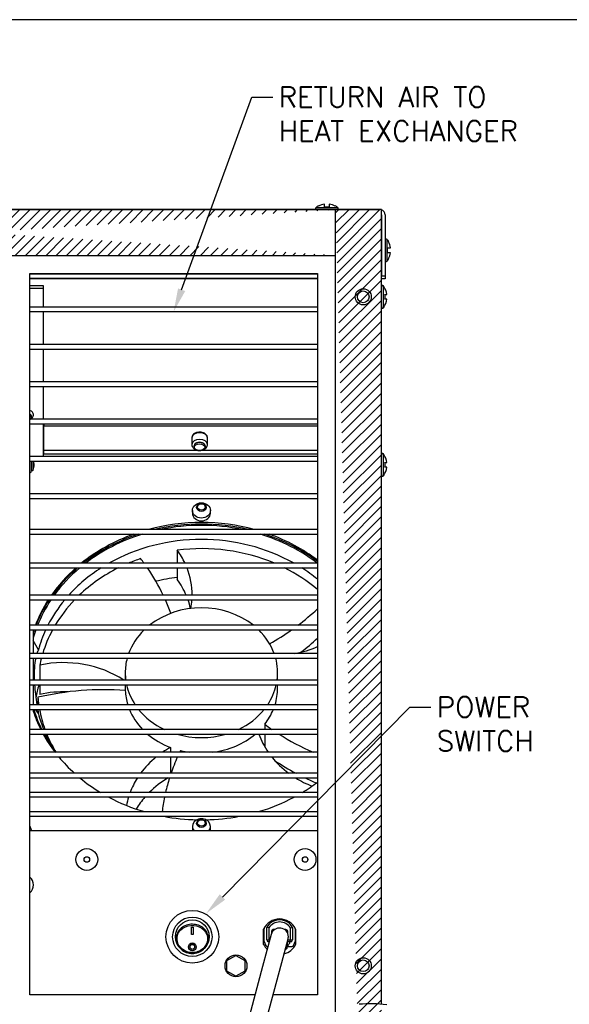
# Model space of a CAD drawing. Extents: x 897.4 to 969.3, y -8.5 to 32.8.
# Tile 3 of 4: x 935 to 944.5, y 15.9 to 32.8. Entities that reach past the tile are written whole.
import ezdxf
from ezdxf import colors
from ezdxf.entities.mleader import LeaderData, LeaderLine
from ezdxf.math import Vec2, Vec3

# ---------------------------------------------------------------- set-up
doc = ezdxf.new("R2010")
doc.units = 0
doc.header["$LTSCALE"] = 4
doc.header["$MEASUREMENT"] = 0
doc.layers.get('0').update_dxf_attribs({"linetype": 'CONTINUOUS'})
doc.layers.get('DEFPOINTS').update_dxf_attribs({"linetype": 'CONTINUOUS'})
for name, color, linetype in [('DIMENSIONS', 140, 'CONTINUOUS'), ('Hatch', 140, 'CONTINUOUS'), ('TEXT', 140, 'CONTINUOUS')]:
    doc.layers.add(name, color=color, linetype=linetype)
doc.styles.get("Standard").update_dxf_attribs({"font": 'romans.shx'})
pattern_1 = [(45, (895.2139732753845, -0.8951581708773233), (-0.08838834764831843, 0.08838834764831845), [])]

msp = doc.modelspace()

# ---------------------------------------------------------------- hatches: boundary and pattern name
at = {"layer": 'Hatch'}
h = msp.add_hatch(dxfattribs=at)
h.set_pattern_fill('ANSI31', color=256)
h.set_pattern_definition(pattern_1)
edge = h.paths.add_edge_path()
edge.add_line((928.1748520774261, 29.57122456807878), (940.475052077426, 29.57122456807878))
edge.add_line((940.475052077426, 28.78382456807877), (940.475052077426, 29.57094615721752))
edge.add_line((928.174852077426, 28.78382456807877), (940.4750520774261, 28.78382456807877))
edge.add_line((928.1748520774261, 29.57121669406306), (928.1748520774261, 28.78382456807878))
h = msp.add_hatch(dxfattribs=at)
h.set_pattern_fill('ANSI31', color=256)
h.set_pattern_definition(pattern_1)
edge = h.paths.add_edge_path()
edge.add_line((940.475052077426, 29.57122456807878), (941.262452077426, 29.57121669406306))
edge.add_line((941.262452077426, 15.60888867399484), (941.262452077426, 29.57121669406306))
edge.add_line((940.475052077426, 1.358616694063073), (940.475052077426, 28.78382456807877))
edge.add_line((940.475052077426, 28.78382456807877), (940.475052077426, 29.57094615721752))
edge.add_line((941.262452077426, 0.5712166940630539), (941.262452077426, 15.60888867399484))
edge.add_line((940.475052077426, 0.5712166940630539), (941.262452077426, 0.5712166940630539))
edge.add_line((940.475052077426, 0.5712166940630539), (940.475052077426, 1.358616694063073))

# ---------------------------------------------------------------- linework, layer by layer
for p, q in [((940.1808866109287, 29.63158205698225), (940.1808866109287, 29.634801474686)), ((940.2836376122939, 29.6112245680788), (940.2836376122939, 29.66554031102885)), ((940.3662665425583, 29.66554031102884), (940.3662665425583, 29.61122456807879)), ((940.4690175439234, 29.63158205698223), (940.4690175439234, 29.63480147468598)), ((941.262452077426, 29.57121669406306), (927.387452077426, 29.57121669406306)), ((927.4174599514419, 29.57122456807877), (941.2324442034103, 29.57122456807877)), ((940.1383563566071, 29.60698615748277), (940.511547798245, 29.60698615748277)), ((940.3662665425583, 29.6112245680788), (940.2836376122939, 29.6112245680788)), ((940.475052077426, 28.78382456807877), (940.475052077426, 29.57094615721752)), ((941.262452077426, 15.90987031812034), (941.262452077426, 29.57121669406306)), ((941.2634442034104, 29.47821669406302), (941.2634442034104, 28.43022456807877)), ((941.3254520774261, 29.47821669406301), (941.3254520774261, 28.43022456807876)), ((941.2634442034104, 28.96621669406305), (941.262452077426, 28.96621669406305)), ((941.36121366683, 28.68462097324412), (941.36121366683, 29.05781241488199)), ((941.3858095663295, 29.01528216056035), (941.3890289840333, 29.01528216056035)), ((928.174852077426, 28.78382456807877), (940.4750520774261, 28.78382456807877)), ((940.475052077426, 1.358616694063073), (940.475052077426, 28.78382456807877)), ((941.2634442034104, 28.94066669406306), (941.262452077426, 28.94066669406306)), ((941.2634442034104, 28.80176669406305), (941.262452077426, 28.80176669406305)), ((941.262452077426, 28.77621669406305), (941.2634442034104, 28.77621669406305)), ((941.3654520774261, 28.82990222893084), (941.3654520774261, 28.91253115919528)), ((941.3654520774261, 28.91253115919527), (941.4197678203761, 28.91253115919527)), ((941.4197678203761, 28.82990222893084), (941.3654520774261, 28.82990222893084)), ((941.3858095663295, 28.72715122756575), (941.3890289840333, 28.72715122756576)), ((935.222452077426, 28.47121669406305), (940.1624520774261, 28.47121669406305)), ((935.222452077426, 16.07121669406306), (935.222452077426, 28.47121669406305)), ((940.1624520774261, 28.45921669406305), (935.222452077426, 28.45921669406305)), ((940.1624520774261, 28.47121669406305), (940.1624520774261, 16.07121669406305)), ((935.222452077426, 28.39392240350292), (940.1624520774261, 28.39392240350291)), ((935.222452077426, 28.38666978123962), (940.1624520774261, 28.38666978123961)), ((941.2634442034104, 28.43022456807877), (941.3254520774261, 28.43022456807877)), ((941.2634442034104, 28.38322456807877), (941.2634442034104, 28.43022456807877)), ((941.3254520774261, 28.38322456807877), (941.2634442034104, 28.38322456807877)), ((941.3254520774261, 28.43022456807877), (941.3254520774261, 28.38322456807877)), ((935.222452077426, 28.26536488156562), (935.4504599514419, 28.26536488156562)), ((935.222452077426, 28.21786409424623), (935.4504599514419, 28.21786409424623)), ((935.4504599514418, 28.26536488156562), (935.4504599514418, 28.21786409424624)), ((935.4504599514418, 28.21786409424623), (935.4504599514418, 27.89721669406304)), ((941.2982136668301, 27.8846209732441), (941.2982136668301, 28.25781241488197)), ((941.3024520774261, 28.24747819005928), (941.3024520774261, 28.25225536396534)), ((941.3228095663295, 28.11253115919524), (941.3567678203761, 28.11253115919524)), ((941.3567678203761, 28.02990222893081), (941.3228095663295, 28.02990222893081)), ((935.222452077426, 27.89721669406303), (940.1624520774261, 27.89721669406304)), ((935.222452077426, 27.81721669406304), (940.1624520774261, 27.81721669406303)), ((935.4504599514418, 27.81721669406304), (935.4504599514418, 27.25421669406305)), ((941.3024520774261, 27.89495519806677), (941.3024520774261, 27.89017802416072)), ((940.1624520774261, 27.25421669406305), (935.222452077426, 27.25421669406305)), ((935.222452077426, 27.17421669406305), (940.1624520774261, 27.17421669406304)), ((935.4504599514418, 27.17421669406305), (935.4504599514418, 26.61121669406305)), ((940.1624520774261, 26.61121669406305), (935.222452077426, 26.61121669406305)), ((935.222452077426, 26.53121669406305), (940.1624520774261, 26.53121669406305)), ((935.4504599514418, 26.53121669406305), (935.4504599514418, 25.96821669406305)), ((940.1624520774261, 25.96821669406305), (935.222452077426, 25.96821669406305)), ((935.222452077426, 25.88821669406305), (940.1624520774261, 25.88821669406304)), ((935.4504599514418, 25.88821669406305), (935.4504599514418, 25.32521669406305)), ((935.4604599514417, 25.88821669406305), (935.4604599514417, 25.85458413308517)), ((935.4604599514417, 25.85458413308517), (940.1624520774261, 25.85458413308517)), ((935.4604599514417, 25.43612202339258), (935.4604599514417, 25.85458413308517)), ((938.0034442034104, 25.64696769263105), (938.0034442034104, 25.53199377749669)), ((938.2734442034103, 25.53199377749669), (938.2734442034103, 25.64696769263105)), ((935.4604599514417, 25.43612202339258), (938.0941168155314, 25.43612202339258)), ((935.4604599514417, 25.37139613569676), (935.4604599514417, 25.43612202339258)), ((938.1839913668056, 25.43612202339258), (940.1624520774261, 25.43612202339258)), ((940.1624520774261, 25.32521669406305), (935.222452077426, 25.32521669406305)), ((935.222452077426, 25.24521669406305), (940.1624520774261, 25.24521669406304)), ((935.2504599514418, 25.0780305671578), (935.2504599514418, 25.24521669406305)), ((935.2797146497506, 25.09336113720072), (935.2797146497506, 25.24521669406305)), ((935.4504599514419, 25.37139613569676), (935.4604599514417, 25.37139613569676)), ((935.4604599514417, 25.37139613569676), (940.1624520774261, 25.37139613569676)), ((941.2982136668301, 24.99643484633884), (941.2982136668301, 25.36962628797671)), ((941.2982136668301, 24.99643484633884), (941.2982136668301, 25.36962628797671)), ((941.3024520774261, 25.35929206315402), (941.3024520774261, 25.36406923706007)), ((941.3024520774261, 25.35929206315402), (941.3024520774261, 25.36406923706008)), ((941.3228095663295, 25.22434503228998), (941.3567678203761, 25.22434503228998)), ((941.3228095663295, 25.22434503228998), (941.3567678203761, 25.22434503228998)), ((941.3567678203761, 25.14171610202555), (941.3228095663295, 25.14171610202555)), ((941.3567678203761, 25.14171610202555), (941.3228095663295, 25.14171610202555)), ((941.3024520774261, 25.00676907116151), (941.3024520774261, 25.00199189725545)), ((941.3024520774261, 25.00676907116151), (941.3024520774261, 25.00199189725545)), ((940.1624520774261, 24.68221669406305), (935.222452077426, 24.68221669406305)), ((935.222452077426, 24.60221669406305), (940.1624520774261, 24.60221669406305)), ((938.0144442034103, 24.39922627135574), (938.0144442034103, 24.35206088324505)), ((938.3244442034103, 24.35206088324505), (938.3244442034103, 24.39922627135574)), ((940.1624520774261, 24.07121669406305), (935.222452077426, 24.07121669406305)), ((935.222452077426, 23.99121669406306), (940.1624520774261, 23.99121669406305)), ((937.7541572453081, 23.71587495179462), (937.7541572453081, 23.49121669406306)), ((940.1624520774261, 23.49121669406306), (935.222452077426, 23.49121669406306)), ((935.222452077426, 23.41121669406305), (940.1624520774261, 23.41121669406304)), ((937.7541572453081, 23.41121669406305), (937.7541572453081, 23.21277747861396)), ((940.1624520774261, 22.94221669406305), (935.222452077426, 22.94221669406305)), ((935.222452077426, 22.86221669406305), (940.1624520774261, 22.86221669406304)), ((940.1624520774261, 22.42421669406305), (935.222452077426, 22.42421669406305)), ((935.222452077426, 22.34421669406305), (940.1624520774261, 22.34421669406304)), ((935.2794442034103, 22.32160634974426), (935.2794442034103, 21.93821669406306)), ((935.3690892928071, 22.00327098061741), (935.2794442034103, 22.16554298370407)), ((940.1624520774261, 21.93821669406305), (935.222452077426, 21.93821669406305)), ((935.222452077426, 21.85821669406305), (940.1624520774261, 21.85821669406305)), ((935.2794442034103, 21.85821669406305), (935.2794442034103, 21.48321669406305)), ((935.3932211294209, 21.74102350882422), (935.3932211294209, 21.48321669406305)), ((936.8602008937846, 21.60986593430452), (936.8602008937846, 21.48321669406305)), ((939.478687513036, 21.48321669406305), (939.478687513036, 21.60986593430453)), ((940.1624520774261, 21.48321669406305), (935.222452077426, 21.48321669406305)), ((935.222452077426, 21.40321669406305), (940.1624520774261, 21.40321669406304)), ((935.2794442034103, 21.40321669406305), (935.2794442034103, 21.05921669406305)), ((935.3932211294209, 21.40321669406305), (935.3932211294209, 21.23792603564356)), ((936.8602008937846, 21.40321669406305), (936.8602008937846, 21.30303550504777)), ((939.478687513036, 21.34465862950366), (939.478687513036, 21.40321669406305)), ((935.3605792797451, 21.18696828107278), (935.3605792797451, 21.05921669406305)), ((940.1624520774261, 21.05921669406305), (935.222452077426, 21.05921669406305)), ((935.222452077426, 20.97921669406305), (940.1624520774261, 20.97921669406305)), ((935.2794442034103, 20.97921669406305), (935.2794442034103, 20.95053150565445)), ((935.3146103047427, 20.97921669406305), (935.3690892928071, 20.90202496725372)), ((935.3605792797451, 20.97921669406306), (935.3605792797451, 20.94815054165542)), ((939.2566769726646, 20.72343134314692), (939.2566769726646, 20.63521669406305)), ((940.1624520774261, 20.63521669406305), (935.222452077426, 20.63521669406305)), ((935.222452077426, 20.55521669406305), (940.1624520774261, 20.55521669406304)), ((939.2566769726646, 20.55521669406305), (939.2566769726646, 20.3390029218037)), ((937.6369269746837, 20.32600226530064), (937.6369269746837, 20.24221669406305)), ((940.1624520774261, 20.24221669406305), (935.222452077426, 20.24221669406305)), ((935.222452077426, 20.16221669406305), (940.1624520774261, 20.16221669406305)), ((937.6369269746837, 20.16221669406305), (937.6369269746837, 19.91199496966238)), ((940.1624520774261, 19.88121669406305), (935.222452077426, 19.88121669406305)), ((937.6369269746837, 19.91199496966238), (937.6369269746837, 19.88121669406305)), ((935.222452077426, 19.80121669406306), (940.1624520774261, 19.80121669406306)), ((940.1624520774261, 19.55121669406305), (935.222452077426, 19.55121669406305)), ((940.1624520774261, 19.47121669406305), (935.222452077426, 19.47121669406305)), ((935.222452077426, 19.22121669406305), (940.1624520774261, 19.22121669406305)), ((935.222452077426, 19.14121669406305), (940.1624520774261, 19.14121669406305)), ((935.2548146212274, 18.89121669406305), (935.222452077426, 18.98013205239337)), ((938.0144442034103, 18.96724236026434), (938.0144442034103, 18.92007697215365)), ((938.3244442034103, 18.92007697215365), (938.3244442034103, 18.96724236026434)), ((940.1624520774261, 18.89121669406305), (935.222452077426, 18.89121669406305)), ((938.0004520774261, 17.23365910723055), (938.0254520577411, 17.23365910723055)), ((938.0004520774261, 17.10847155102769), (938.0004520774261, 17.23365910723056)), ((938.025452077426, 17.11159977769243), (938.0004520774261, 17.11159977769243)), ((938.025452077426, 17.10847155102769), (938.0004520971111, 17.10847155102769)), ((938.025452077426, 17.23365910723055), (938.025452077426, 17.10847155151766)), ((939.368076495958, 17.11008912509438), (939.2199534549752, 16.55804205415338)), ((939.237952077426, 16.93930763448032), (939.237952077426, 17.20312575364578)), ((939.238952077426, 17.19421669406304), (939.238952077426, 17.01165573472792)), ((939.3293491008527, 17.22163595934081), (939.2929520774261, 17.23145948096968)), ((939.2929520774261, 17.01521669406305), (939.2929520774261, 17.23145948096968)), ((939.3293491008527, 17.22163595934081), (939.3293491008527, 17.01521669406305)), ((939.3739520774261, 17.16421669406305), (939.3739520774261, 17.1275993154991)), ((939.3979520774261, 17.18840478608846), (939.3979520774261, 17.16752349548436)), ((939.4270975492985, 17.19421669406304), (939.4039520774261, 17.19421669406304)), ((939.621952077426, 17.19421669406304), (939.5988066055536, 17.19421669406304)), ((939.627952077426, 17.16752349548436), (939.627952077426, 17.18840478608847)), ((939.651952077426, 17.1275993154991), (939.651952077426, 17.16421669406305)), ((939.6975550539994, 17.22163595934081), (939.733952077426, 17.23145948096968)), ((939.6975550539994, 17.01521669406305), (939.6975550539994, 17.22163595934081)), ((939.733952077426, 17.23145948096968), (939.733952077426, 17.01521669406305)), ((939.786952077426, 17.01165573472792), (939.786952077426, 17.19421669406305)), ((939.7879520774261, 17.20312575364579), (939.7879520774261, 16.93930763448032)), ((939.2415944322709, 16.99934479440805), (939.27599200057, 16.92290575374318)), ((939.2929520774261, 17.01521669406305), (939.3293491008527, 17.01521669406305)), ((939.3345712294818, 16.98521669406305), (939.3229520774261, 16.98521669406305)), ((939.3293491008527, 17.01521669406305), (939.3426207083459, 17.01521669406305)), ((939.5097046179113, 16.48029719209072), (939.6578276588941, 17.03234426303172)), ((939.6454520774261, 16.98622109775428), (939.6454520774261, 16.91123622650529)), ((939.651952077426, 16.98521669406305), (939.651952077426, 17.01044626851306)), ((939.6765488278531, 16.98521669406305), (939.651952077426, 16.98521669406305)), ((939.6532320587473, 17.01521669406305), (939.6975550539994, 17.01521669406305)), ((939.703952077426, 16.98521669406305), (939.6765488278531, 16.98521669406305)), ((939.680452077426, 16.98521669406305), (939.680452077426, 16.95408943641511)), ((939.6975550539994, 17.01521669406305), (939.733952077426, 17.01521669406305)), ((939.7499121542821, 16.92290575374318), (939.7843097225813, 16.99934479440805)), ((939.3033496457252, 16.90521669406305), (939.313105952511, 16.90521669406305)), ((939.622416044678, 16.90036697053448), (939.6316362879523, 16.88597615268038)), ((939.6253324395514, 16.91123622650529), (939.6454520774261, 16.91123622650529)), ((939.6454520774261, 16.88793071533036), (939.6454520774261, 16.91123622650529)), ((939.651952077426, 16.92136995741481), (939.651952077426, 16.90521669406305)), ((939.651952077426, 16.90521669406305), (939.7225545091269, 16.90521669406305)), ((938.607952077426, 16.66070598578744), (938.7629520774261, 16.75019527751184)), ((938.607952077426, 16.48172740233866), (938.607952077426, 16.66070598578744)), ((938.762952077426, 16.75019527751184), (938.9179520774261, 16.66070598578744)), ((938.9179520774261, 16.66070598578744), (938.9179520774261, 16.48172740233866)), ((939.2199534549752, 16.55804205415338), (938.5211514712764, 13.95364245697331)), ((938.762952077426, 16.39223811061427), (938.607952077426, 16.48172740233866)), ((938.9179520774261, 16.48172740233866), (938.762952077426, 16.39223811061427)), ((939.1269654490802, 15.05384769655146), (939.5097046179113, 16.48029719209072)), ((939.0893304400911, 16.07121669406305), (935.222452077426, 16.07121669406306)), ((940.1624520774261, 16.07121669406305), (939.3999417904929, 16.07121669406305))]:
    msp.add_line(p, q)
for centre, radius in [((940.949952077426, 28.07121669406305), 0.1385), ((940.949952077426, 28.07121669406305), 0.1005), ((936.2004442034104, 18.39873757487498), 0.1875), ((939.9504442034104, 18.39873757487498), 0.1875), ((936.2004442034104, 18.39873757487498), 0.04700000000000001), ((939.9504442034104, 18.39873757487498), 0.04700000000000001), ((938.012952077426, 17.07121669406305), 0.4530007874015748), ((938.012952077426, 17.07121669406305), 0.3385), ((938.012952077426, 17.07121590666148), 0.2900002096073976), ((938.0129199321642, 16.89666223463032), 0.06729285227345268), ((938.0129286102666, 16.89692002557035), 0.04311788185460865), ((938.762952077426, 16.57121669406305), 0.188), ((940.949952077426, 16.57121669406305), 0.1385), ((940.949952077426, 16.57121669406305), 0.1005)]:
    msp.add_circle(centre, radius)
for centre, radius, start, end in [((940.324952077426, 29.3680995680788), 0.3031249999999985, 118.3767695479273, 127.9936045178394), ((940.324952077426, 29.3680995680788), 0.3002963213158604, 97.90777705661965, 118.6687070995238), ((940.324952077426, 29.3680995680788), 0.3002963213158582, 61.33129290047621, 82.09222294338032), ((940.324952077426, 29.3680995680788), 0.3031250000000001, 52.00639548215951, 61.6232304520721), ((940.1506678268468, 29.5912245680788), 0.02000000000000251, 127.9936045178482, 270), ((940.4992363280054, 29.5912245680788), 0.01999999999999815, 270, 52.00639548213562), ((941.2324442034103, 29.47821669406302), 0.09300787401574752, 0, 71.17746509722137), ((941.2324442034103, 29.47821669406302), 0.03100000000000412, 0, 14.53467474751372), ((941.3454520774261, 29.04550094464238), 0.01999999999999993, 37.99360451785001, 180), ((941.1223270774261, 28.87121669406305), 0.3031249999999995, 28.37676954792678, 37.99360451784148), ((941.1223270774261, 28.87121669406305), 0.3002963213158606, 7.90777705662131, 28.66870709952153), ((941.1223270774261, 28.87121669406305), 0.300296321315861, 331.3312929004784, 352.0922229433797), ((941.3454520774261, 28.69693244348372), 0.02000000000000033, 180, 322.00639548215), ((941.1223270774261, 28.87121669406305), 0.3031249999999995, 322.0063954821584, 331.6232304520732), ((941.2824520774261, 28.24550094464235), 0.01999999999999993, 37.99360451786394, 180), ((941.059327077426, 28.07121669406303), 0.3031250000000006, 36.67255139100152, 37.99360451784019), ((941.059327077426, 28.07121669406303), 0.3002963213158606, 7.907777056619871, 35.941474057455), ((941.059327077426, 28.07121669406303), 0.2667019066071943, 351.0884945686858, 8.911505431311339), ((941.059327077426, 28.07121669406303), 0.3002963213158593, 324.0585259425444, 352.0922229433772), ((941.2824520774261, 27.89693244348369), 0.02000000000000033, 180, 322.0063954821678), ((941.059327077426, 28.07121669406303), 0.3031249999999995, 322.0063954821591, 323.3274486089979), ((934.9946206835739, 25.17931139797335), 0.3, 0.7103271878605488, 12.69049228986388), ((941.2824520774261, 25.3573148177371), 0.01999999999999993, 37.99360451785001, 180), ((941.2824520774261, 25.3573148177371), 0.01999999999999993, 37.99360451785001, 180), ((941.059327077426, 25.18303056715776), 0.3031250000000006, 36.67255139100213, 37.99360451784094), ((941.059327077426, 25.18303056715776), 0.3031250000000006, 36.67255139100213, 37.99360451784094), ((941.059327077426, 25.18303056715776), 0.3002963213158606, 7.907777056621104, 35.94147405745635), ((941.059327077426, 25.18303056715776), 0.3002963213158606, 7.907777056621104, 35.94147405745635), ((941.059327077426, 25.18303056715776), 0.2667019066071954, 351.0884945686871, 8.911505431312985), ((941.059327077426, 25.18303056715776), 0.2667019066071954, 351.0884945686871, 8.911505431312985), ((935.2204599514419, 25.0780305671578), 0.03000000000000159, 273.8074820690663, 0), ((935.2654599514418, 25.0980305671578), 0.01499999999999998, 180, 341.8626895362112), ((934.9946206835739, 25.18674973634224), 0.3000000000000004, 341.8626895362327, 359.2896728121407), ((941.059327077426, 25.18303056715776), 0.3002963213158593, 324.0585259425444, 352.0922229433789), ((941.059327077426, 25.18303056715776), 0.3002963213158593, 324.0585259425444, 352.0922229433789), ((941.2824520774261, 25.00874631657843), 0.02000000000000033, 180, 322.0063954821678), ((941.2824520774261, 25.00874631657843), 0.02000000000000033, 180, 322.0063954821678), ((941.059327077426, 25.18303056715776), 0.3031249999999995, 322.0063954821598, 323.3274486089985), ((941.059327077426, 25.18303056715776), 0.3031249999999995, 322.0063954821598, 323.3274486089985), ((935.0940018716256, 17.96081373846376), 0.1875, 0, 46.75906334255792), ((935.0940018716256, 17.96081373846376), 0.1875, 313.2409366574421, 0), ((939.512952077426, 17.07121669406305), 0.3049999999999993, 25.62560455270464, 154.3743954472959), ((939.5134520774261, 17.10898723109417), 0.2522294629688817, 29.04909372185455, 150.9509062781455), ((939.5134520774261, 17.10898723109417), 0.2158324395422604, 31.46158445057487, 148.5384155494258), ((939.512952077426, 17.10508352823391), 0.2881331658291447, 153.0095710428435, 161.9801105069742), ((939.512952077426, 17.07121669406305), 0.15, 0, 164.9803951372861), ((939.4039520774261, 17.16421669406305), 0.0300000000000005, 90, 180), ((939.3751401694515, 17.18840478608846), 0.02281190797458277, 0, 12.87390171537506), ((939.621952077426, 17.16421669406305), 0.02999999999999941, 0, 90), ((939.6507639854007, 17.18840478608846), 0.02281190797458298, 167.1263933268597, 180), ((939.512952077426, 17.10508352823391), 0.2881331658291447, 18.01988949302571, 26.99042966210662), ((938.0129314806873, 16.89818631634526), 0.04314640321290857, 358.3047832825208, 181.6350349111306), ((939.512952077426, 17.07121669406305), 0.3049999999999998, 205.625604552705, 225.5212202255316), ((939.2689520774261, 17.01165573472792), 0.02999999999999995, 180, 204.2277453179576), ((939.3229520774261, 17.01521669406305), 0.0300000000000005, 180, 270), ((939.512952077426, 17.07121669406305), 0.3049999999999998, 284.4395700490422, 334.3743954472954), ((939.512952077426, 17.07121669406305), 0.204389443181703, 310.4114616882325, 325.0361678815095), ((939.512952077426, 17.07121669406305), 0.15, 344.9803951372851, 0), ((939.703952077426, 17.01521669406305), 0.02999999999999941, 270, 0), ((939.756952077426, 17.01165573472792), 0.029999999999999, 335.7722546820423, 0), ((939.3033496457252, 16.93521669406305), 0.03000000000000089, 204.2277453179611, 270), ((939.512952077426, 17.07121669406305), 0.2400000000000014, 293.6625825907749, 299.2154638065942), ((939.512952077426, 17.07121669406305), 0.2200000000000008, 297.9662812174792, 302.6478174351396), ((939.6154520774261, 16.88793071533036), 0.0299999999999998, 299.2154638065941, 0), ((939.6154520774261, 16.91123622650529), 0.03000000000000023, 302.6478174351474, 0), ((939.7225545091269, 16.93521669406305), 0.02999999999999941, 270, 335.7722546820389), ((941.0806171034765, 13.26689711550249), 2.650002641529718, 84.10159530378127, 94.36459525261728)]:
    msp.add_arc(centre, radius, start, end)
for centre, major_axis, ratio, start_param, end_param in [((935.1494442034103, 26.04621928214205), (-0.1350000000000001, 0), 0.6427876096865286, 3.141592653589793, 4.141002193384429), ((935.1494442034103, 26.02483854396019), (-0.09400000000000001, 0), 0.6427876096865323, 3.579157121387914, 3.8230119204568), ((935.1494442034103, 26.00082754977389), (0.08966942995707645, 0), 0.6427876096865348, 0, 0.6194651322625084), ((935.1494442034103, 26.00082754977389), (0.08966942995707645, 0), 0.6427876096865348, 5.681802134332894, 6.283185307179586), ((938.1384442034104, 25.64696769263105), (0.1350000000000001, 0), 0.6427876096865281, 0, 3.141592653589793), ((938.1384442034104, 25.53199377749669), (0.1350000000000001, 0), 0.6427876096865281, 0, 3.130506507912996), ((938.1384442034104, 25.51061303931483), (0.09400000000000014, 0), 0.642787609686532, 0.4375644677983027, 2.784823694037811), ((938.1694442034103, 21.63606892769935), (3, 8.741913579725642e-15), 0.8516814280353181, 1.263234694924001, 1.87835795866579), ((938.1694442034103, 24.35206088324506), (0.1549999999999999, 0), 0.8516814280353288, 3.141592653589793, 6.283185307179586), ((938.1694442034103, 21.45264797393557), (2.874015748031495, 0), 0.8516814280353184, 0.9842101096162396, 2.157382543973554), ((938.1694442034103, 21.60986593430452), (3, -1.311287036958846e-14), 0.8516814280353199, 1.299148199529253, 1.842444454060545), ((938.1694442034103, 21.60986593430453), (-2.974015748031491, 2.185478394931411e-14), 0.8516814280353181, 4.474114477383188, 4.950663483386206), ((938.1694442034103, 21.63606892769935), (3, 8.741913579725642e-15), 0.8516814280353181, 1.968987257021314, 2.328999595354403), ((938.1694442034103, 21.60986593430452), (3, -1.311287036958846e-14), 0.8516814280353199, 1.941647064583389, 2.313965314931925), ((938.1694442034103, 21.60986593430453), (-2.974015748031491, 2.185478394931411e-14), 0.8516814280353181, 5.060078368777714, 5.446000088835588), ((938.1694442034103, 21.60986593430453), (-2.974015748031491, 2.185478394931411e-14), 0.8516814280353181, 3.977991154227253, 4.36469959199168), ((938.1694442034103, 21.60986593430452), (3, -1.311287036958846e-14), 0.8516814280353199, 0.8441912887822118, 1.199945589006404), ((938.1694442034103, 21.63606892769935), (3, 8.741913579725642e-15), 0.8516814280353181, 0.8441912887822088, 1.172605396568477), ((938.1694442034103, 21.34465862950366), (-2.814960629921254, 8.741913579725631e-15), 0.8516814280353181, 4.250810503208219, 4.860457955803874), ((936.3094796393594, 22.95272532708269), (-1.699999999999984, 3.933861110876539e-14), 0.8516814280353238, 3.522672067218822, 3.696763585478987), ((938.1694442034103, 21.34465862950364), (-2.814960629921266, 5.245148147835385e-14), 0.8516814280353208, 5.092369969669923, 5.173967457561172), ((933.5771229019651, 21.57873904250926), (4.250000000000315, 3.759022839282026e-13), 0.851681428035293, 0.5566682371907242, 0.5828796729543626), ((938.1694442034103, 21.63606892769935), (3, 8.741913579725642e-15), 0.8516814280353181, 2.373503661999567, 2.605008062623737), ((938.1694442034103, 21.60986593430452), (3, -1.311287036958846e-14), 0.8516814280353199, 2.359144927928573, 2.593032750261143), ((938.1694442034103, 21.60986593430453), (-2.974015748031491, 2.185478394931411e-14), 0.8516814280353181, 5.492013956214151, 5.729277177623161), ((938.1694442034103, 21.45264797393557), (2.874015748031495, 0), 0.8516814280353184, 2.214044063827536, 2.487364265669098), ((938.1694442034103, 21.34465862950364), (-2.814960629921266, 5.245148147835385e-14), 0.8516814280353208, 5.244019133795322, 5.553872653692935), ((933.5771229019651, 21.57873904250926), (4.250000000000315, 3.759022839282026e-13), 0.851681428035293, 0.3862184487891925, 0.5308410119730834), ((936.3094796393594, 22.95272532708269), (-1.699999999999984, 3.933861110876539e-14), 0.8516814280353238, 3.134334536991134, 3.46380797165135), ((938.1694442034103, 21.34465862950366), (-2.814960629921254, 8.741913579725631e-15), 0.8516814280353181, 3.925718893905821, 4.180758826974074), ((938.1694442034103, 21.45264797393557), (2.874015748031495, 0), 0.8516814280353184, 0.8045194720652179, 0.9275485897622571), ((938.1694442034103, 20.8258393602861), (-2.874015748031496, 0), 0.8516814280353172, 4.857393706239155, 4.987804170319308), ((936.3094796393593, 22.44962785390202), (-1.700000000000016, -1.311287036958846e-14), 0.8516814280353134, 3.488742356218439, 3.696763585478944), ((938.1694442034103, 21.63606892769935), (3, 8.741913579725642e-15), 0.8516814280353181, 2.641059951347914, 2.828011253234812), ((938.1694442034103, 21.60986593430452), (3, -1.311287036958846e-14), 0.8516814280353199, 2.629332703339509, 2.817210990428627), ((938.1694442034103, 21.60986593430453), (-2.974015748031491, 2.185478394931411e-14), 0.8516814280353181, 5.766005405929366, 5.955864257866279), ((938.1694442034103, 21.45264797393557), (2.874015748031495, 0), 0.8516814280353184, 2.527932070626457, 2.733429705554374), ((938.1694442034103, 21.34465862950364), (-2.814960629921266, 5.245148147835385e-14), 0.8516814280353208, 5.59777786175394, 5.816090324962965), ((933.5771229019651, 21.57873904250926), (4.250000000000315, 3.759022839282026e-13), 0.851681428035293, 0.2949729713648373, 0.3624718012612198), ((936.3094796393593, 22.44962785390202), (-1.700000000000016, -1.311287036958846e-14), 0.8516814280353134, 3.324740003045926, 3.430562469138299), ((936.3094796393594, 22.95272532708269), (-1.699999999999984, 3.933861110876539e-14), 0.8516814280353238, 2.975918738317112, 3.079039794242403), ((938.1694442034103, 21.60986593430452), (-1.309243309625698, -4.370956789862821e-15), 0.8516814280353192, 3.960384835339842, 5.464393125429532), ((937.0117320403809, 25.13676072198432), (4.249999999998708, 2.740589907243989e-12), 0.8516814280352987, 5.436037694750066, 5.547462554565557), ((938.1694442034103, 21.63606892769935), (3, 8.741913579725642e-15), 0.8516814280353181, -3.422426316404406, -3.413228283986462), ((938.1694442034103, 21.60986593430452), (3, -1.311287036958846e-14), 0.8516814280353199, -3.433116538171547, -3.413228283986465), ((938.1694442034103, 21.60986593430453), (-2.974015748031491, 2.185478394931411e-14), 0.8516814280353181, 5.989038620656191, 6.044925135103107), ((938.1694442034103, 21.45264797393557), (2.874015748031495, 0), 0.8516814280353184, 2.768775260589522, 2.914699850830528), ((938.1694442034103, 21.34465862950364), (-2.814960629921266, 5.245148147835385e-14), 0.8516814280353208, 5.853125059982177, 6.033004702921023), ((938.1694442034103, 21.60986593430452), (-1.309243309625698, -4.370956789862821e-15), 0.8516814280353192, 5.564260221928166, 5.984284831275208), ((938.1694442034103, 21.60986593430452), (-1.309243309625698, -4.370956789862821e-15), 0.8516814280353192, 3.440493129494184, 3.860517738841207), ((937.0117320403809, 25.13676072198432), (4.249999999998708, 2.740589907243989e-12), 0.8516814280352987, 5.292245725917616, 5.401995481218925), ((937.0117320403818, 24.63366324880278), (4.249999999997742, 4.856132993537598e-12), 0.8516814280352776, 5.452582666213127, 5.547462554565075), ((938.1694442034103, 16.93417903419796), (-2.667741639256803, 5.21508373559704), 0.2050146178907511, 0.1542828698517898, 0.1990024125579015), ((939.390381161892, 23.34814460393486), (-1.699999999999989, -3.059669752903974e-14), 0.8516814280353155, 1.800199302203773, 2.042224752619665), ((938.1694442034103, 16.93417903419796), (-2.667741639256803, 5.21508373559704), 0.2050146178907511, 0.2464725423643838, 0.4160958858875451), ((938.1694442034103, 21.34465862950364), (-2.814960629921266, 5.245148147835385e-14), 0.8516814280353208, 6.067302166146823, 6.117095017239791), ((935.7989859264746, 20.3350125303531), (1.699999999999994, -8.741913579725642e-15), 0.8516814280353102, 0.9157770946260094, 1.811807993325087), ((938.1694442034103, 21.60986593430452), (-1.309243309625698, -4.370956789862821e-15), 0.8516814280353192, 6.058577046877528, 6.283185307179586), ((938.1694442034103, 21.60986593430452), (-1.309243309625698, -4.370956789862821e-15), 0.8516814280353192, 3.027766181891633, 3.36620091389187), ((938.1694442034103, 21.60986593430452), (-1.309243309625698, -4.370956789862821e-15), 0.8516814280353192, 0, 0.1138264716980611), ((938.1694442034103, 16.93417903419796), (-2.667741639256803, 5.21508373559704), 0.2050146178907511, 0.4459938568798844, 0.5609115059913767), ((938.1694442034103, 20.8258393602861), (-2.874015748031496, 0), 0.8516814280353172, 6.04506000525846, 6.140065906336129), ((936.4889457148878, 17.6972261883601), (-4.249999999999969, -8.30481790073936e-14), 0.8516814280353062, 4.624707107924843, 4.98110938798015), ((938.1694442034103, 21.60986593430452), (-1.309243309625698, -4.370956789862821e-15), 0.8516814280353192, 0.1864035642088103, 0.5164888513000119), ((938.1694442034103, 21.60986593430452), (-1.309243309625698, -4.370956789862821e-15), 0.8516814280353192, 2.625103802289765, 2.955189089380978), ((938.1694442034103, 21.34465862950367), (-1.309243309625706, -4.370956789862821e-15), 0.8516814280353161, 2.882722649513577, 3.141592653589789), ((938.1694442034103, 21.34465862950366), (-2.814960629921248, 4.370956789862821e-15), 0.85168142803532, 0.06582172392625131, 0.1193437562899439), ((935.7989859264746, 19.83191505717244), (1.700000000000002, -6.556435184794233e-15), 0.8516814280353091, 1.5281772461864, 1.811807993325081), ((938.1694442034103, 21.34465862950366), (-1.309243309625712, -8.741913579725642e-15), 0.8516814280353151, 0.03739831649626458, 0.2588700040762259), ((938.1694442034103, 21.63606892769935), (-2.999999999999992, -4.37095678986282e-15), 0.8516814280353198, 0.2716356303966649, 0.40249611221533), ((938.1694442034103, 21.60986593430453), (2.974015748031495, 0), 0.8516814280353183, 3.393221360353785, 3.536576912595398), ((938.1694442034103, 16.93417903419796), (-2.667741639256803, 5.21508373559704), 0.2050146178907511, 0.5852483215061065, 0.6080684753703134), ((938.1694442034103, 21.45264797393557), (-2.874015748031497, 4.370956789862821e-15), 0.8516814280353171, 0.2268928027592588, 0.3404939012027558), ((938.1694442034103, 21.34465862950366), (-2.814960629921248, 4.370956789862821e-15), 0.85168142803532, 0.1530259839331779, 0.3004135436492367), ((938.1694442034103, 21.34465862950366), (-1.309243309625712, -8.741913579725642e-15), 0.8516814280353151, 0.3339035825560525, 0.6896115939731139), ((938.1694442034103, 21.60986593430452), (-1.309243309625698, -4.370956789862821e-15), 0.8516814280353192, 0.6011305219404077, 1.06353717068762), ((938.1694442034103, 21.60986593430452), (-1.309243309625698, -4.370956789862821e-15), 0.8516814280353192, 2.078055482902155, 2.54046213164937), ((938.1694442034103, 21.34465862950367), (-1.309243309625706, -4.370956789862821e-15), 0.8516814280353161, 2.550672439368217, 2.80768907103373), ((942.0462600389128, 23.45422619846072), (-4.249999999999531, 1.197642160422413e-12), 0.8516814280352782, 0.8547959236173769, 0.8927633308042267), ((938.1694442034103, 21.63606892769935), (-2.999999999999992, -4.37095678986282e-15), 0.8516814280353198, 0.4367831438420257, 0.5770208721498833), ((938.1694442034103, 21.60986593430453), (2.974015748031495, 0), 0.8516814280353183, 3.57105038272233, 3.71407489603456), ((938.1694442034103, 21.45264797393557), (-2.874015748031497, 4.370956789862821e-15), 0.8516814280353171, 0.3753904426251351, 0.517269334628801), ((938.1694442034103, 21.34465862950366), (-2.814960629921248, 4.370956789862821e-15), 0.85168142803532, 0.3355452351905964, 0.4646554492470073), ((938.1694442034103, 21.34465862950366), (-1.309243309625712, -8.741913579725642e-15), 0.8516814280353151, 0.7866376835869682, 1.151917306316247), ((938.1694442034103, 21.60986593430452), (-1.309243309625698, -4.370956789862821e-15), 0.8516814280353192, 1.240124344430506, 1.901468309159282), ((938.1694442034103, 21.34465862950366), (-1.309243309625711, 0), 0.8516814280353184, 1.72136761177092, 2.354954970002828), ((940.7839893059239, 20.97481436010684), (-1.699999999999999, -8.74191357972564e-15), 0.8516814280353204, 0.2940238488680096, 0.5305259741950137), ((942.0462600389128, 23.45422619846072), (-4.249999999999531, 1.197642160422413e-12), 0.8516814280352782, 0.9288128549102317, 1.091635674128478), ((938.5643849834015, 19.11259632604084), (-1.70000000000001, 0), 0.8516814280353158, 5.289450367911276, 5.388198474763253), ((938.1694442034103, 21.63606892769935), (-2.999999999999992, -4.37095678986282e-15), 0.8516814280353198, 0.6148551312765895, 0.7571030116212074), ((938.5643849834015, 19.11259632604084), (-1.70000000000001, 0), 0.8516814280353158, 5.472228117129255, 5.723561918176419), ((941.7231603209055, 18.8563409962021), (-4.250000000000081, 3.059669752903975e-13), 0.8516814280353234, 5.914087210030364, 5.99611617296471), ((941.7231603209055, 18.8563409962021), (-4.250000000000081, 3.059669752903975e-13), 0.8516814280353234, -0.4018411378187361, -0.392907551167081), ((938.1694442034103, 21.34465862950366), (-1.309243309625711, 0), 0.8516814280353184, 1.294035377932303, 1.420225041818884), ((940.7839893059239, 20.97481436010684), (-1.699999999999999, -8.74191357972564e-15), 0.8516814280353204, 0.5958845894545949, 0.856143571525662), ((942.046260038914, 22.95112872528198), (-4.250000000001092, -2.390913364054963e-12), 0.8516814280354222, 0.9081249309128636, 1.012435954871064), ((938.1694442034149, 20.93065133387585), (-1.309243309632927, -1.263643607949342e-11), 0.8516814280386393, 1.151917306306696, 1.167365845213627), ((938.1694442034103, 21.63606892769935), (-2.999999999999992, -4.37095678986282e-15), 0.8516814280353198, 0.8011104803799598, 0.9544137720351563), ((938.5643849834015, 19.11259632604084), (-1.70000000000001, 0), 0.8516814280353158, 5.787524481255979, 5.975404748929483), ((938.5643849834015, 18.60949885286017), (-1.700000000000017, 3.059669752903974e-14), 0.8516814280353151, 5.316354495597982, 5.575046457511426), ((941.7231603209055, 18.8563409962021), (-4.250000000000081, 3.059669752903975e-13), 0.8516814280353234, 6.019084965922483, 6.090012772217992), ((940.7839893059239, 20.97481436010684), (-1.699999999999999, -8.74191357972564e-15), 0.8516814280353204, 0.9451330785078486, 1.138357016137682), ((938.1694442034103, 21.63606892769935), (-2.999999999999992, -4.37095678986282e-15), 0.8516814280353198, 2.187178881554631, 2.297401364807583), ((942.046260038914, 22.95112872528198), (-4.250000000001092, -2.390913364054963e-12), 0.8516814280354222, 1.055661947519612, 1.107134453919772), ((938.1694442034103, 21.63606892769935), (-2.999999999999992, -4.37095678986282e-15), 0.8516814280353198, 1.010853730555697, 1.237996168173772), ((938.5643849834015, 19.11259632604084), (-1.70000000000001, 0), 0.8516814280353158, 6.032889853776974, 6.134027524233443), ((938.5643849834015, 18.60949885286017), (-1.700000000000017, 3.059669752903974e-14), 0.8516814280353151, 5.645711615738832, 5.812673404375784), ((941.7231603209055, 18.8563409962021), (-4.250000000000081, 3.059669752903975e-13), 0.8516814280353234, 6.112485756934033, 6.182209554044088), ((938.1694442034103, 21.63606892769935), (-2.999999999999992, -4.37095678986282e-15), 0.8516814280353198, 1.903596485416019, 2.130738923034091), ((938.1694442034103, 21.63606892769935), (-2.999999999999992, -4.37095678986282e-15), 0.8516814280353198, 1.353305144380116, 1.545162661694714), ((938.1694442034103, 21.63606892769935), (-2.999999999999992, -4.37095678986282e-15), 0.8516814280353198, 1.596429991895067, 1.788287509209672), ((938.1694442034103, 18.96724236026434), (-0.1549999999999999, 0), 0.8516814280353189, 2.527881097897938, 6.283185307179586), ((938.1694442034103, 18.96724236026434), (-0.1549999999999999, 0), 0.8516814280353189, 0, 0.6137115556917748), ((938.1694442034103, 18.92007697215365), (0.1549999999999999, 0), 0.8516814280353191, 3.141592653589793, 3.361993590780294), ((938.1694442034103, 18.92007697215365), (0.1549999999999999, 0), 0.8516814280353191, 6.062784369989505, 6.283185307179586), ((939.350355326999, 17.01521669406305), (0, 0.02999999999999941), 0.7002075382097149, 1.570796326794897, 2.424667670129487), ((939.6765488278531, 17.01521669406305), (-2.090968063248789e-33, -0.02999999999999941), 0.700207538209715, 0, 1.570796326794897)]:
    msp.add_ellipse(centre, major_axis=major_axis, ratio=ratio, start_param=start_param, end_param=end_param)
for centre, major_axis, ratio in [((938.1384442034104, 25.48660204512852), (0.08966942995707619, 0), 0.6427876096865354), ((938.1694442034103, 24.39922627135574), (-0.1549999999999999, 0), 0.851681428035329), ((938.1694442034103, 24.45048561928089), (-0.08200000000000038, 0), 0.8516814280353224), ((938.1694442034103, 24.45893608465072), (0.06587500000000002, 0), 0.8516814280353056), ((938.1694442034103, 19.0185017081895), (-0.08200000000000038, 0), 0.8516814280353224), ((938.1694442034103, 19.02695217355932), (0.06587500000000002, 0), 0.8516814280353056)]:
    msp.add_ellipse(centre, major_axis=major_axis, ratio=ratio)
for points, knots in [([(935.2494442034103, 26.0117472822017), (935.2489963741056, 26.01736732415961), (935.2477412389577, 26.02968421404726), (935.2378545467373, 26.04639817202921), (935.2275829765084, 26.05579463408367), (935.2233941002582, 26.05896543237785)], [0, 0, 0, 0, 0.1446801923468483, 0.3726300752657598, 0.505326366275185, 0.505326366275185, 0.505326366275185, 0.505326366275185]), ([(935.227084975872, 25.96743101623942), (935.2325422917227, 25.9720682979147), (935.2429465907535, 25.98378033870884), (935.2489989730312, 26.00025891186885), (935.2493806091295, 26.00961081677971), (935.2494442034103, 26.0117472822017)], [0.5905312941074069, 0.5905312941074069, 0.5905312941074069, 0.5905312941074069, 0.7522541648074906, 0.9515847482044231, 1, 1, 1, 1]), ([(935.2299642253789, 25.96747176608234), (935.2389379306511, 25.97220527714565), (935.2564096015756, 25.98408997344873), (935.2756518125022, 26.0070980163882), (935.283728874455, 26.03025721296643), (935.2843122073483, 26.04249514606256), (935.2844442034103, 26.04621928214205)], [0.7113260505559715, 0.7113260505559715, 0.7113260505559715, 0.7113260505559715, 0.7920140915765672, 0.8831414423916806, 0.9696717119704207, 1, 1, 1, 1]), ([(938.1325040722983, 25.74359535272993), (938.129075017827, 25.74375721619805), (938.1130837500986, 25.74445059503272), (938.08182732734, 25.73709267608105), (938.0472792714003, 25.7216017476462), (938.0216359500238, 25.69921294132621), (938.0061255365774, 25.6735223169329), (938.0048030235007, 25.6568645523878), (938.0043019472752, 25.64825333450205)], [0, 0, 0, 0, 0.04774146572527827, 0.2588405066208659, 0.4731838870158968, 0.6689031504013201, 0.8537315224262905, 1, 1, 1, 1]), ([(938.2734442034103, 25.64696769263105), (938.2729105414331, 25.65439869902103), (938.2714818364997, 25.66997110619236), (938.2585599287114, 25.6951476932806), (938.2351169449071, 25.71761790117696), (938.2033289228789, 25.73437254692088), (938.1669015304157, 25.74395897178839), (938.1441397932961, 25.74382122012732), (938.1325040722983, 25.74359535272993)], [0, 0, 0, 0, 0.1181884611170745, 0.2912295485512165, 0.4673070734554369, 0.6542820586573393, 0.8487441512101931, 1, 1, 1, 1]), ([(938.1524054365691, 25.56541997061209), (938.1465723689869, 25.56627400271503), (938.1305785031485, 25.56846798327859), (938.1004131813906, 25.56344781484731), (938.0695182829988, 25.55050495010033), (938.04760408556, 25.53050037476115), (938.0369756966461, 25.50571407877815), (938.03929875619, 25.48017123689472), (938.0537078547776, 25.45765989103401), (938.0770715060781, 25.44062710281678), (938.1058790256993, 25.42999421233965), (938.1247751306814, 25.42911692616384), (938.1340431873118, 25.42881880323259)], [0, 0, 0, 0, 0.05179962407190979, 0.1647362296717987, 0.2788479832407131, 0.3948807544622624, 0.4948298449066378, 0.6014909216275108, 0.7031985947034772, 0.8085689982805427, 0.9194216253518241, 1, 1, 1, 1]), ([(938.2384442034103, 25.49752177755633), (938.2379963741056, 25.50314181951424), (938.2367412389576, 25.51545870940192), (938.2247870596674, 25.53566785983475), (938.2024781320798, 25.55288539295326), (938.1761857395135, 25.56372428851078), (938.1593562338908, 25.5649767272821), (938.1524054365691, 25.56541997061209)], [0, 0, 0, 0, 0.144680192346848, 0.3726300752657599, 0.6109992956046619, 0.8621587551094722, 1, 1, 1, 1]), ([(938.0043019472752, 25.53327941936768), (938.0039699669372, 25.53135656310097), (938.0021105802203, 25.5202921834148), (938.0100223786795, 25.49790151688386), (938.0279560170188, 25.47280108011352), (938.0503134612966, 25.45658462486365), (938.06600043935, 25.44919677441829), (938.0711860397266, 25.44709486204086)], [0, 0, 0, 0, 0.01587426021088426, 0.1061259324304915, 0.1947357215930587, 0.2874725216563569, 0.3309069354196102, 0.3309069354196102, 0.3309069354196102, 0.3309069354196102]), ([(938.1340431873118, 25.42881880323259), (938.1376685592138, 25.428418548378), (938.1518649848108, 25.42692877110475), (938.1797601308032, 25.43262210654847), (938.2100132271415, 25.44626060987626), (938.2308950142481, 25.46669174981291), (938.2379989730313, 25.48603340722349), (938.2383806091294, 25.49538531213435), (938.2384442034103, 25.49752177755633)], [0, 0, 0, 0, 0.06390588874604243, 0.2903943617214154, 0.519387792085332, 0.752254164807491, 0.9515847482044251, 1, 1, 1, 1]), ([(938.2101572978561, 25.4489812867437), (938.2104602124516, 25.44911557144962), (938.2228763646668, 25.45466969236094), (938.2436868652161, 25.46780458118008), (938.2646518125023, 25.49287251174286), (938.272728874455, 25.51603170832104), (938.2733122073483, 25.52826964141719), (938.2734442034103, 25.53199377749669)], [0.6856066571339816, 0.6856066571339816, 0.6856066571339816, 0.6856066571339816, 0.688196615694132, 0.7920140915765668, 0.8831414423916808, 0.9696717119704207, 1, 1, 1, 1]), ([(937.8030848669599, 17.20182185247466), (937.8503083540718, 17.25056784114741), (937.9180529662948, 17.27907918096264), (938.0574624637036, 17.28991522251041), (938.1301120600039, 17.27205113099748), (938.2410264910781, 17.19479796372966), (938.2795858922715, 17.13411569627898), (938.2905627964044, 17.03253512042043), (938.2866056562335, 16.99771080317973), (938.2644303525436, 16.93188633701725), (938.2462264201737, 16.90107247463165), (938.1763036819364, 16.82290570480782), (938.108525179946, 16.78975875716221), (937.9683728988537, 16.77729560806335), (937.896697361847, 16.79729345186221), (937.8122491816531, 16.861936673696), (937.7888269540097, 16.88838025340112), (937.7537198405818, 16.949034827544), (937.7426141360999, 16.98263280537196), (937.7353717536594, 17.05064068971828), (937.7393297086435, 17.0852285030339), (937.7613614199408, 17.14841047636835), (937.7794731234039, 17.17744885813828), (937.8030848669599, 17.20182185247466)], [0, 0, 0, 0, 0.125, 0.125, 0.2500000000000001, 0.2500000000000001, 0.3750000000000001, 0.3750000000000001, 0.4375000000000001, 0.4375000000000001, 0.5000000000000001, 0.5000000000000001, 0.625, 0.625, 0.7499999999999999, 0.7499999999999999, 0.8125, 0.8125, 0.875, 0.875, 0.9375, 0.9375, 1, 1, 1, 1]), ([(937.8135584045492, 17.18943445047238), (937.7911007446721, 17.16658495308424), (937.7739218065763, 17.13949812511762), (937.7528779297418, 17.07987501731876), (937.7491768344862, 17.04724540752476), (937.7563235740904, 16.98322842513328), (937.7671678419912, 16.95145364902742), (937.8009699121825, 16.89466972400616), (937.823738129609, 16.86975021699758), (937.903850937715, 16.81016029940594), (937.9721861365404, 16.79183164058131), (938.103692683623, 16.80372458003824), (938.1680159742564, 16.83455333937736), (938.2343527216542, 16.90747596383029), (938.2518162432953, 16.93652374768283), (938.2729160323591, 16.99812762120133), (938.2767515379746, 17.03104327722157), (938.2660658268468, 17.12689729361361), (938.2286567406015, 17.18401338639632), (938.1226593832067, 17.25581454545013), (938.0541936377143, 17.27202584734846), (937.9221945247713, 17.26156255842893), (937.8584737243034, 17.23513344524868), (937.8135584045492, 17.18943445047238)], [0, 0, 0, 0, 0.06249999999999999, 0.06249999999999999, 0.125, 0.125, 0.1875, 0.1875, 0.25, 0.25, 0.3750000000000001, 0.3750000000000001, 0.5000000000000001, 0.5000000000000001, 0.5625000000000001, 0.5625000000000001, 0.6250000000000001, 0.6250000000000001, 0.75, 0.75, 0.875, 0.875, 1, 1, 1, 1])]:
    msp.add_open_spline(points, degree=3, knots=knots)
at = {"layer": 'DEFPOINTS'}
msp.add_lwpolyline([(897.4093251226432, -8.533898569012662), (969.298539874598, -8.533898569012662), (969.298539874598, 32.83510472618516), (897.4093251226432, 32.83510472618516)], close=True, dxfattribs=at)

# ---------------------------------------------------------------- leaders
at = {"layer": 'DIMENSIONS'}
ml = msp.add_multileader_mtext('Standard', dxfattribs=at)
ml.set_content('POWER\\PSWITCH', color=256)
ml.set_leader_properties()
ml.build(insert=Vec2(0, 0))
ml.multileader.update_dxf_attribs({"dogleg_length": 0.36, "arrow_head_size": 0.4})
ctx = ml.context
ctx.base_point, ctx.char_height, ctx.arrow_head_size, ctx.landing_gap_size, ctx.plane_origin = Vec3(942.1129869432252, 21.01894490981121), 0.35, 0.4, 0.1, Vec3(938.2486465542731, 17.46914594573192)
notes = []
notes.append((ctx, [(0, (1, 1, 0), (941.7529869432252, 21.01894490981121), (1, 0), 0.36, [(0, [(938.2486465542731, 17.46914594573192)], 0, [])])]))
ctx.mtext.insert, ctx.mtext.flow_direction = Vec3(942.2129869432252, 21.19394490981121), 5
at = {"layer": 'TEXT'}
ml = msp.add_multileader_mtext('Standard', dxfattribs=at)
ml.set_content('RETURN AIR TO\\PHEAT EXCHANGER', color=256)
ml.set_leader_properties()
ml.build(insert=Vec2(0, 0))
ml.multileader.update_dxf_attribs({"dogleg_length": 0.36, "arrow_head_size": 0.4})
ctx = ml.context
ctx.base_point, ctx.char_height, ctx.arrow_head_size, ctx.landing_gap_size, ctx.plane_origin = Vec3(939.3974371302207, 31.50491734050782), 0.35, 0.4, 0.1, Vec3(936.0614858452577, 27.43889595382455)
notes.append((ctx, [(1, (1, 1, 0), (939.0374371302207, 31.50491734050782), (1, 0), 0.36, [(0, [(937.6924520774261, 27.81721669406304)], 0, [])])]))
ctx.mtext.insert, ctx.mtext.flow_direction = Vec3(939.4974371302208, 31.67991734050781), 5
for ctx, leaders in notes:
    for number, flags, end, landing, length, lines in leaders:
        leader = LeaderData()
        leader.index, (leader.has_last_leader_line, leader.has_dogleg_vector, leader.attachment_direction) = number, flags
        leader.last_leader_point, leader.dogleg_vector, leader.dogleg_length = Vec3(end), Vec3(landing), length
        for number, points, colour, breaks in lines:
            line = LeaderLine()
            line.index, line.vertices, line.color, line.breaks = number, Vec3.list(points), colors.encode_raw_color(colour), breaks
            leader.lines.append(line)
        ctx.leaders.append(leader)

doc.saveas('drawing.dxf')
